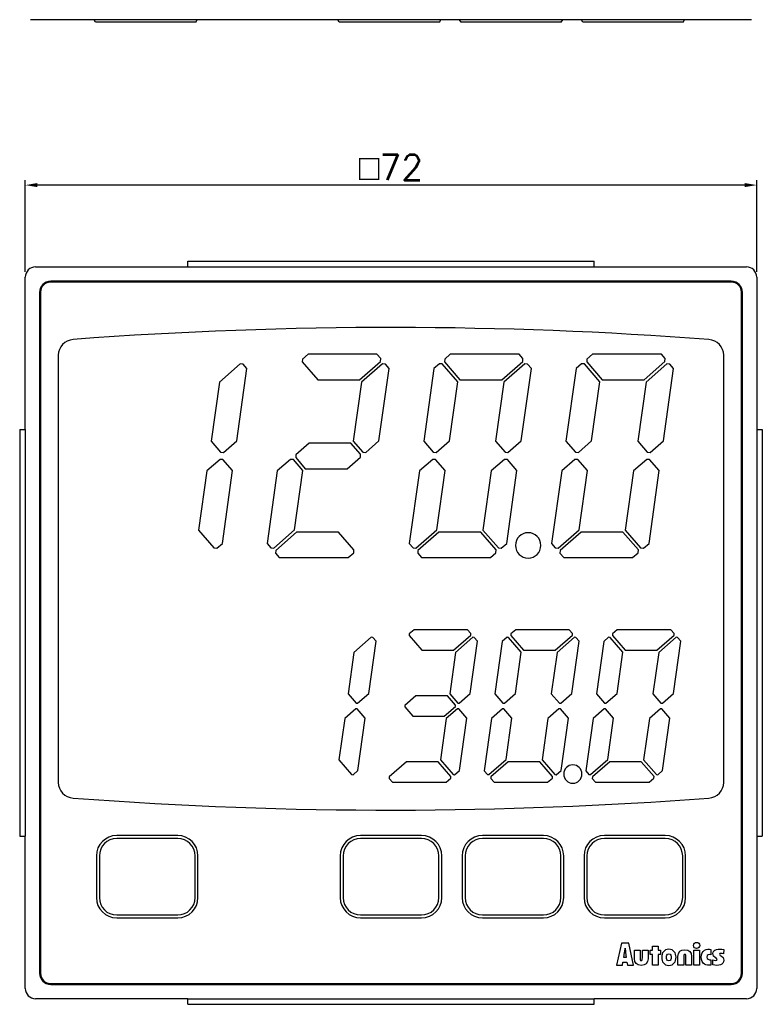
# Model space of a CAD drawing. Header units: millimetres. Extents: x 80 to 707, y -204 to 1.
# Tile 1 of 5: x 81 to 154, y -204 to -107. Entities that reach past the tile are written whole.
import ezdxf

# ---------------------------------------------------------------- set-up
doc = ezdxf.new("R2010")
doc.units = ezdxf.units.MM
doc.layers.get('Defpoints').update_dxf_attribs({"linetype": 'CONTINUOUS'})
doc.layers.add('Z_OM_DIM', color=3, linetype='CONTINUOUS')
doc.layers.add('Z_OM_OUTLINE', color=7, linetype='CONTINUOUS', lineweight=30)
doc.styles.get("Standard").update_dxf_attribs({"font": 'txt.shx'})
doc.dimstyles.new('AUTONICS 홈피2D SPEC$0', dxfattribs={"dimtxt": 2.5, "dimasz": 1.2, "dimexe": 0.5, "dimexo": 0.5, "dimgap": 0.5, "dimtad": 1, "dimlfac": 0.5, "dimdsep": 46, "dimtxsty": 'Standard', "dimcen": 0, "dimclrd": 256, "dimclre": 256, "dimclrt": 2, "dimazin": 2, "dimtp": 0.1, "dimtm": 0.1, "dimtfac": 0.71, "dimtmove": 0, "dimatfit": 3, "dimfxl": 1, "dimlwd": -1, "dimlwe": -1, "dimarcsym": 0})

# ---------------------------------------------------------------- blocks, each defined once
blk = doc.blocks.new('*D20')
at = {"layer": 'Defpoints', "color": 0}
for p in [(81.16, -123.216), (81.16, -132.266), (153.16, -132.266)]:
    blk.add_point(p, dxfattribs=at)
at = {"layer": 'Z_OM_DIM'}
for p, q in [((81.16, -131.766), (81.16, -122.716)), ((153.16, -131.766), (153.16, -122.716)), ((151.96, -123.216), (82.36, -123.216))]:
    blk.add_line(p, q, dxfattribs=at)
for points in [[(82.36, -123.016), (82.36, -123.416), (81.16, -123.216)], [(151.96, -123.016), (151.96, -123.416), (153.16, -123.216)]]:
    blk.add_solid(points, dxfattribs=at)
at = {"layer": 'Z_OM_DIM', "color": 2, "insert": (117.16, -121.466), "char_height": 2.5, "attachment_point": 5}
blk.add_mtext('{\\Famgdt|c0;o}72', dxfattribs=at)

msp = doc.modelspace()

# ---------------------------------------------------------------- linework, layer by layer
at = {"layer": 'Z_OM_OUTLINE'}
for p, q in [((82.1595, -106.9426), (81.6595, -106.9426)), ((152.1595, -106.9426), (82.1595, -106.9426)), ((88.0709, -107.1926), (87.9265, -106.9426)), ((96.7239, -107.1926), (89.2822, -107.1926)), ((97.9352, -107.1926), (98.0796, -106.9426)), ((112.0639, -107.1926), (111.9195, -106.9426)), ((120.717, -107.1926), (113.2752, -107.1926)), ((121.9283, -107.1926), (122.0726, -106.9426)), ((124.0597, -107.1926), (123.9154, -106.9426)), ((132.7128, -107.1926), (125.271, -107.1926)), ((133.9241, -107.1926), (134.0684, -106.9426)), ((136.0562, -107.1926), (135.9119, -106.9426)), ((144.7093, -107.1926), (137.2675, -107.1926)), ((145.9206, -107.1926), (146.0649, -106.9426)), ((152.6595, -106.9426), (152.1595, -106.9426)), ((97.1595, -131.2164), (97.1595, -130.7164)), ((97.1595, -130.7164), (137.1595, -130.7164)), ((137.1595, -131.2164), (137.1595, -130.7164)), ((82.1595, -131.2664), (97.1595, -131.2664)), ((97.1595, -131.2664), (97.1595, -131.2164)), ((97.1595, -131.2664), (137.1595, -131.2664)), ((137.1595, -131.2664), (137.1595, -131.2164)), ((137.1595, -131.2664), (152.1595, -131.2664)), ((81.1595, -147.2664), (81.1595, -132.2664)), ((150.6595, -132.6664), (83.6595, -132.6664)), ((153.1595, -132.2664), (153.1595, -147.2664)), ((150.6595, -132.7664), (83.6595, -132.7664)), ((82.5595, -133.7664), (82.5595, -200.7664)), ((82.6595, -133.7664), (82.6595, -200.7664)), ((151.6595, -200.7664), (151.6595, -133.7664)), ((151.7595, -200.7664), (151.7595, -133.7664)), ((108.4514, -140.3367), (108.4315, -140.6192)), ((108.993, -139.8661), (108.4514, -140.3367)), ((115.7771, -139.8661), (108.993, -139.8661)), ((116.148, -140.2926), (115.7771, -139.8661)), ((116.128, -140.5744), (116.148, -140.2926)), ((122.4511, -140.3367), (122.4311, -140.6192)), ((122.9925, -139.8661), (122.4511, -140.3367)), ((129.7754, -139.8661), (122.9925, -139.8661)), ((130.1461, -140.2926), (129.7754, -139.8661)), ((130.1268, -140.5744), (130.1461, -140.2926)), ((136.4499, -140.3367), (136.4306, -140.6192)), ((136.9915, -139.8661), (136.4499, -140.3367)), ((143.7756, -139.8661), (136.9915, -139.8661)), ((144.1462, -140.2926), (143.7756, -139.8661)), ((144.127, -140.5744), (144.1462, -140.2926)), ((102.3247, -140.8011), (100.2638, -142.5925)), ((101.974, -148.3899), (102.9772, -141.2476)), ((102.6065, -140.8211), (102.3247, -140.8011)), ((102.9772, -141.2476), (102.6065, -140.8211)), ((108.4315, -140.6192), (109.9501, -142.3659)), ((114.0669, -142.3659), (116.128, -140.5744)), ((116.325, -140.8011), (114.264, -142.5925)), ((115.9736, -148.3899), (116.9774, -141.2476)), ((116.6068, -140.8211), (116.325, -140.8011)), ((116.9774, -141.2476), (116.6068, -140.8211)), ((121.3812, -141.2669), (120.3761, -148.4196)), ((121.9226, -140.7963), (121.3812, -141.2669)), ((122.2044, -140.8162), (121.9226, -140.7963)), ((123.7229, -142.5629), (122.2044, -140.8162)), ((122.4311, -140.6192), (123.9494, -142.3659)), ((128.0659, -142.3659), (130.1268, -140.5744)), ((130.3231, -140.8011), (128.263, -142.5925)), ((129.9724, -148.3899), (130.9763, -141.2476)), ((130.6056, -140.8211), (130.3231, -140.8011)), ((130.9763, -141.2476), (130.6056, -140.8211)), ((135.3799, -141.2669), (134.3753, -148.4196)), ((135.9221, -140.7963), (135.3799, -141.2669)), ((136.2039, -140.8162), (135.9221, -140.7963)), ((137.7225, -142.5629), (136.2039, -140.8162)), ((136.4306, -140.6192), (137.9492, -142.3659)), ((142.0661, -142.3659), (144.127, -140.5744)), ((144.3233, -140.8011), (142.2625, -142.5925)), ((143.9726, -148.3899), (144.9765, -141.2476)), ((144.6058, -140.8211), (144.3233, -140.8011)), ((144.9765, -141.2476), (144.6058, -140.8211)), ((109.9501, -142.3659), (114.0669, -142.3659)), ((123.9494, -142.3659), (128.0659, -142.3659)), ((137.9492, -142.3659), (142.0661, -142.3659)), ((100.2638, -142.5925), (99.4453, -148.4196)), ((114.264, -142.5925), (113.4448, -148.4196)), ((122.9043, -148.3899), (123.7229, -142.5629)), ((128.263, -142.5925), (127.4437, -148.4196)), ((136.904, -148.3899), (137.7225, -142.5629)), ((142.2625, -142.5925), (141.4439, -148.4196)), ((80.6095, -147.2664), (80.6095, -187.2664)), ((80.6095, -147.2664), (81.1095, -147.2664)), ((81.1095, -147.2664), (81.1595, -147.2664)), ((81.1595, -147.2664), (81.1595, -187.2664)), ((153.1595, -147.2664), (153.1595, -187.2664)), ((153.1595, -147.2664), (153.2095, -147.2664)), ((153.2095, -147.2664), (153.7095, -147.2664)), ((153.7095, -147.2664), (153.7095, -187.2664)), ((99.4453, -148.4196), (100.3872, -149.5034)), ((100.6697, -149.5234), (101.974, -148.3899)), ((109.1019, -148.6159), (107.7976, -149.7494)), ((113.2188, -148.6159), (109.1019, -148.6159)), ((114.1613, -149.7005), (113.2188, -148.6159)), ((113.4448, -148.4196), (114.3873, -149.5034)), ((114.6698, -149.5234), (115.9736, -148.3899)), ((120.3761, -148.4196), (121.3185, -149.5034)), ((121.6003, -149.5234), (122.9043, -148.3899)), ((127.4437, -148.4196), (128.3863, -149.5034)), ((128.6681, -149.5234), (129.9724, -148.3899)), ((134.3753, -148.4196), (135.3178, -149.5034)), ((135.5997, -149.5234), (136.904, -148.3899)), ((141.4439, -148.4196), (142.3865, -149.5034)), ((142.6683, -149.5234), (143.9726, -148.3899)), ((100.3872, -149.5034), (100.6697, -149.5234)), ((107.7976, -149.7494), (107.7783, -150.0319)), ((107.7783, -150.0319), (108.7202, -151.1164)), ((112.837, -151.1164), (114.1414, -149.9823)), ((114.1414, -149.9823), (114.1613, -149.7005)), ((114.3873, -149.5034), (114.6698, -149.5234)), ((121.3185, -149.5034), (121.6003, -149.5234)), ((128.3863, -149.5034), (128.6681, -149.5234)), ((135.3178, -149.5034), (135.5997, -149.5234)), ((142.3865, -149.5034), (142.6683, -149.5234)), ((100.3382, -150.209), (99.0339, -151.3424)), ((100.62, -150.2289), (100.3382, -150.209)), ((101.5626, -151.3128), (100.62, -150.2289)), ((107.2691, -150.209), (105.9655, -151.3424)), ((107.5516, -150.2289), (107.2691, -150.209)), ((108.4942, -151.3128), (107.5516, -150.2289)), ((108.7202, -151.1164), (112.837, -151.1164)), ((121.2689, -150.209), (119.9655, -151.3424)), ((121.5514, -150.2289), (121.2689, -150.209)), ((122.4938, -151.3128), (121.5514, -150.2289)), ((128.3367, -150.209), (127.0331, -151.3424)), ((128.6192, -150.2289), (128.3367, -150.209)), ((129.5618, -151.3128), (128.6192, -150.2289)), ((135.2682, -150.209), (133.9639, -151.3424)), ((135.55, -150.2289), (135.2682, -150.209)), ((136.4926, -151.3128), (135.55, -150.2289)), ((142.3369, -150.209), (141.0333, -151.3424)), ((142.6194, -150.2289), (142.3369, -150.209)), ((143.562, -151.3128), (142.6194, -150.2289)), ((99.0339, -151.3424), (98.2154, -157.1694)), ((100.5573, -158.4655), (101.5626, -151.3128)), ((105.9655, -151.3424), (104.9616, -158.4848)), ((107.6749, -157.1398), (108.4942, -151.3128)), ((119.9655, -151.3424), (118.9617, -158.4848)), ((121.6748, -157.1398), (122.4938, -151.3128)), ((127.0331, -151.3424), (126.2138, -157.1694)), ((128.5565, -158.4655), (129.5618, -151.3128)), ((133.9639, -151.3424), (132.96, -158.4848)), ((135.6741, -157.1398), (136.4926, -151.3128)), ((141.0333, -151.3424), (140.214, -157.1694)), ((142.5567, -158.4655), (143.562, -151.3128)), ((98.2154, -157.1694), (99.734, -158.9161)), ((105.6147, -158.9312), (107.6749, -157.1398)), ((107.872, -157.3658), (105.8111, -159.1572)), ((111.9889, -157.3658), (107.872, -157.3658)), ((113.5075, -159.1131), (111.9889, -157.3658)), ((119.6142, -158.9312), (121.6748, -157.1398)), ((121.8718, -157.3658), (119.8113, -159.1572)), ((125.9878, -157.3658), (121.8718, -157.3658)), ((127.5064, -159.1131), (125.9878, -157.3658)), ((126.2138, -157.1694), (127.7324, -158.9161)), ((133.6132, -158.9312), (135.6741, -157.1398)), ((135.8711, -157.3658), (133.8103, -159.1572)), ((139.9873, -157.3658), (135.8711, -157.3658)), ((141.5066, -159.1131), (139.9873, -157.3658)), ((140.214, -157.1694), (141.7326, -158.9161)), ((100.0158, -158.9361), (100.5573, -158.4655)), ((104.9616, -158.4848), (105.3323, -158.9113)), ((118.9617, -158.4848), (119.3324, -158.9113)), ((128.0149, -158.9361), (128.5565, -158.4655)), ((132.96, -158.4848), (133.3307, -158.9113)), ((142.0151, -158.9361), (142.5567, -158.4655)), ((99.734, -158.9161), (100.0158, -158.9361)), ((105.3323, -158.9113), (105.6147, -158.9312)), ((105.8111, -159.1572), (105.7911, -159.4397)), ((105.7911, -159.4397), (106.1625, -159.8662)), ((112.9459, -159.8662), (113.4875, -159.395)), ((113.4875, -159.395), (113.5075, -159.1131)), ((119.3324, -158.9113), (119.6142, -158.9312)), ((119.8113, -159.1572), (119.7913, -159.4397)), ((119.7913, -159.4397), (120.1618, -159.8662)), ((126.9449, -159.8662), (127.4865, -159.395)), ((127.4865, -159.395), (127.5064, -159.1131)), ((127.7324, -158.9161), (128.0149, -158.9361)), ((133.3307, -158.9113), (133.6132, -158.9312)), ((133.8103, -159.1572), (133.7903, -159.4397)), ((133.7903, -159.4397), (134.161, -159.8662)), ((140.9451, -159.8662), (141.4866, -159.395)), ((141.4866, -159.395), (141.5066, -159.1131)), ((141.7326, -158.9161), (142.0151, -158.9361)), ((106.1625, -159.8662), (112.9459, -159.8662)), ((120.1618, -159.8662), (126.9449, -159.8662)), ((134.161, -159.8662), (140.9451, -159.8662)), ((118.961, -167.3772), (118.9507, -167.5185)), ((118.9507, -167.5185), (120.2087, -168.9661)), ((119.4344, -166.9659), (118.961, -167.3772)), ((124.7025, -166.9659), (119.4344, -166.9659)), ((123.3157, -168.9661), (125.0199, -167.484)), ((125.0296, -167.3428), (124.7025, -166.9659)), ((125.0199, -167.484), (125.0296, -167.3428)), ((128.9596, -167.3772), (128.9499, -167.5185)), ((128.9499, -167.5185), (130.2081, -168.9661)), ((129.4329, -166.9659), (128.9596, -167.3772)), ((134.7019, -166.9659), (129.4329, -166.9659)), ((133.3149, -168.9661), (135.0202, -167.484)), ((135.0298, -167.3428), (134.7019, -166.9659)), ((135.0202, -167.484), (135.0298, -167.3428)), ((138.9593, -167.3772), (138.9497, -167.5185)), ((138.9497, -167.5185), (140.2078, -168.9661)), ((139.4327, -166.9659), (138.9593, -167.3772)), ((144.7023, -166.9659), (139.4327, -166.9659)), ((143.3153, -168.9661), (145.0199, -167.484)), ((145.0296, -167.3428), (144.7023, -166.9659)), ((145.0199, -167.484), (145.0296, -167.3428)), ((115.2176, -167.7107), (113.513, -169.1928)), ((114.964, -173.2394), (115.6868, -168.0973)), ((115.3589, -167.7204), (115.2176, -167.7107)), ((115.6868, -168.0973), (115.3589, -167.7204)), ((125.217, -167.7107), (123.512, -169.1928)), ((124.9628, -173.2394), (125.6855, -168.0973)), ((125.3576, -167.7204), (125.217, -167.7107)), ((125.6855, -168.0973), (125.3576, -167.7204)), ((128.1086, -168.1173), (127.3845, -173.269)), ((128.582, -167.7059), (128.1086, -168.1173)), ((128.7232, -167.7156), (128.582, -167.7059)), ((129.9814, -169.1632), (128.7232, -167.7156)), ((135.2166, -167.7107), (133.5119, -169.1928)), ((134.963, -173.2394), (135.6851, -168.0973)), ((135.3578, -167.7204), (135.2166, -167.7107)), ((135.6851, -168.0973), (135.3578, -167.7204)), ((138.1091, -168.1173), (137.3849, -173.269)), ((138.5824, -167.7059), (138.1091, -168.1173)), ((138.723, -167.7156), (138.5824, -167.7059)), ((139.9818, -169.1632), (138.723, -167.7156)), ((145.217, -167.7107), (143.5117, -169.1928)), ((144.9627, -173.2394), (145.6855, -168.0973)), ((145.3575, -167.7204), (145.217, -167.7107)), ((145.6855, -168.0973), (145.3575, -167.7204)), ((113.513, -169.1928), (112.9404, -173.269)), ((120.2087, -168.9661), (123.3157, -168.9661)), ((123.512, -169.1928), (122.9394, -173.269)), ((129.4088, -173.2394), (129.9814, -169.1632)), ((130.2081, -168.9661), (133.3149, -168.9661)), ((133.5119, -169.1928), (132.9387, -173.269)), ((139.4086, -173.2394), (139.9818, -169.1632)), ((140.2078, -168.9661), (143.3153, -168.9661)), ((143.5117, -169.1928), (142.9391, -173.269)), ((112.9404, -173.269), (113.7307, -174.1792)), ((113.872, -174.1889), (114.964, -173.2394)), ((122.9394, -173.269), (123.7304, -174.1792)), ((123.871, -174.1889), (124.9628, -173.2394)), ((127.3845, -173.269), (128.1755, -174.1792)), ((128.3167, -174.1889), (129.4088, -173.2394)), ((132.9387, -173.269), (133.7297, -174.1792)), ((133.8709, -174.1889), (134.963, -173.2394)), ((137.3849, -173.269), (138.1759, -174.1792)), ((138.3165, -174.1889), (139.4086, -173.2394)), ((142.9391, -173.269), (143.7294, -174.1792)), ((143.8706, -174.1889), (144.9627, -173.2394)), ((113.7307, -174.1792), (113.872, -174.1889)), ((119.6067, -173.4661), (118.5147, -174.4156)), ((122.7129, -173.4661), (119.6067, -173.4661)), ((123.5038, -174.3756), (122.7129, -173.4661)), ((123.7304, -174.1792), (123.871, -174.1889)), ((128.1755, -174.1792), (128.3167, -174.1889)), ((133.7297, -174.1792), (133.8709, -174.1889)), ((138.1759, -174.1792), (138.3165, -174.1889)), ((143.7294, -174.1792), (143.8706, -174.1889)), ((113.6914, -174.7435), (112.5993, -175.6923)), ((113.8327, -174.7532), (113.6914, -174.7435)), ((114.623, -175.6627), (113.8327, -174.7532)), ((118.5147, -174.4156), (118.5051, -174.5561)), ((118.5051, -174.5561), (119.2959, -175.4663)), ((122.4022, -175.4663), (123.4941, -174.5169)), ((123.6905, -174.7435), (122.5992, -175.6923)), ((123.4941, -174.5169), (123.5038, -174.3756)), ((123.8317, -174.7532), (123.6905, -174.7435)), ((124.6225, -175.6627), (123.8317, -174.7532)), ((128.1362, -174.7435), (127.0441, -175.6923)), ((128.2774, -174.7532), (128.1362, -174.7435)), ((129.0678, -175.6627), (128.2774, -174.7532)), ((133.6904, -174.7435), (132.5983, -175.6923)), ((133.8309, -174.7532), (133.6904, -174.7435)), ((134.6219, -175.6627), (133.8309, -174.7532)), ((138.1359, -174.7435), (137.0445, -175.6923)), ((138.2772, -174.7532), (138.1359, -174.7435)), ((139.0682, -175.6627), (138.2772, -174.7532)), ((143.6901, -174.7435), (142.598, -175.6923)), ((143.8314, -174.7532), (143.6901, -174.7435)), ((144.6224, -175.6627), (143.8314, -174.7532)), ((112.5993, -175.6923), (112.0268, -179.7693)), ((113.8995, -180.8152), (114.623, -175.6627)), ((119.2959, -175.4663), (122.4022, -175.4663)), ((122.5992, -175.6923), (122.026, -179.7693)), ((123.8984, -180.8152), (124.6225, -175.6627)), ((127.0441, -175.6923), (126.3213, -180.8352)), ((128.4952, -179.7396), (129.0678, -175.6627)), ((132.5983, -175.6923), (132.025, -179.7693)), ((133.8978, -180.8152), (134.6219, -175.6627)), ((137.0445, -175.6923), (136.3217, -180.8352)), ((138.4949, -179.7396), (139.0682, -175.6627)), ((142.598, -175.6923), (142.0254, -179.7693)), ((143.8982, -180.8152), (144.6224, -175.6627)), ((112.0268, -179.7693), (113.2849, -181.2169)), ((118.6932, -179.9663), (116.9884, -181.4484)), ((121.7995, -179.9663), (118.6932, -179.9663)), ((123.058, -181.4133), (121.7995, -179.9663)), ((122.026, -179.7693), (123.284, -181.2169)), ((126.7905, -181.2217), (128.4952, -179.7396)), ((128.6922, -179.9663), (126.9869, -181.4484)), ((131.799, -179.9663), (128.6922, -179.9663)), ((133.0572, -181.4133), (131.799, -179.9663)), ((132.025, -179.7693), (133.2839, -181.2169)), ((136.7903, -181.2217), (138.4949, -179.7396)), ((138.692, -179.9663), (136.9873, -181.4484)), ((141.7988, -179.9663), (138.692, -179.9663)), ((143.0569, -181.4133), (141.7988, -179.9663)), ((142.0254, -179.7693), (143.2836, -181.2169)), ((113.4262, -181.2265), (113.8995, -180.8152)), ((123.4252, -181.2265), (123.8984, -180.8152)), ((126.3213, -180.8352), (126.6493, -181.2121)), ((133.4244, -181.2265), (133.8978, -180.8152)), ((136.3217, -180.8352), (136.649, -181.2121)), ((143.4248, -181.2265), (143.8982, -180.8152)), ((113.2849, -181.2169), (113.4262, -181.2265)), ((116.9884, -181.4484), (116.9787, -181.589)), ((116.9787, -181.589), (117.306, -181.9658)), ((117.306, -181.9658), (122.5744, -181.9658)), ((122.5744, -181.9658), (123.0476, -181.5545)), ((123.0476, -181.5545), (123.058, -181.4133)), ((123.284, -181.2169), (123.4252, -181.2265)), ((126.6493, -181.2121), (126.7905, -181.2217)), ((126.9869, -181.4484), (126.9773, -181.589)), ((126.9773, -181.589), (127.3046, -181.9658)), ((127.3046, -181.9658), (132.5742, -181.9658)), ((132.5742, -181.9658), (133.0475, -181.5545)), ((133.0475, -181.5545), (133.0572, -181.4133)), ((133.2839, -181.2169), (133.4244, -181.2265)), ((136.649, -181.2121), (136.7903, -181.2217)), ((136.9873, -181.4484), (136.977, -181.589)), ((136.977, -181.589), (137.305, -181.9658)), ((137.305, -181.9658), (142.5739, -181.9658)), ((142.5739, -181.9658), (143.0473, -181.5545)), ((143.0473, -181.5545), (143.0569, -181.4133)), ((143.2836, -181.2169), (143.4248, -181.2265)), ((80.6095, -187.2664), (81.1095, -187.2664)), ((81.1095, -187.2664), (81.1595, -187.2664)), ((81.1595, -202.2664), (81.1595, -187.2664)), ((96.1609, -187.2155), (90.1612, -187.2155)), ((96.1609, -187.5042), (90.1612, -187.5042)), ((120.1603, -187.2155), (114.1611, -187.2155)), ((120.1603, -187.5042), (114.1611, -187.5042)), ((132.1596, -187.2155), (126.1602, -187.2155)), ((132.1596, -187.5042), (126.1602, -187.5042)), ((144.1596, -187.2155), (138.1598, -187.2155)), ((144.1596, -187.5042), (138.1598, -187.5042)), ((153.1595, -187.2664), (153.1595, -202.2664)), ((153.1595, -187.2664), (153.2095, -187.2664)), ((153.2095, -187.2664), (153.7095, -187.2664)), ((88.1612, -189.2155), (88.1612, -193.3156)), ((88.4499, -189.2155), (88.4499, -193.3156)), ((97.8723, -193.3156), (97.8723, -189.2155)), ((98.1609, -193.3156), (98.1609, -189.2155)), ((112.1611, -189.2155), (112.1611, -193.3156)), ((112.4498, -189.2155), (112.4498, -193.3156)), ((121.8717, -193.3156), (121.8717, -189.2155)), ((122.1603, -193.3156), (122.1603, -189.2155)), ((124.1602, -189.2155), (124.1602, -193.3156)), ((124.4489, -189.2155), (124.4489, -193.3156)), ((133.8709, -193.3156), (133.8709, -189.2155)), ((134.1596, -193.3156), (134.1596, -189.2155)), ((136.1598, -189.2155), (136.1598, -193.3156)), ((136.4485, -189.2155), (136.4485, -193.3156)), ((145.8709, -193.3156), (145.8709, -189.2155)), ((146.1596, -193.3156), (146.1596, -189.2155)), ((90.1612, -195.0269), (96.1609, -195.0269)), ((90.1612, -195.3156), (96.1609, -195.3156)), ((114.1611, -195.0269), (120.1603, -195.0269)), ((114.1611, -195.3156), (120.1603, -195.3156)), ((126.1602, -195.0269), (132.1596, -195.0269)), ((126.1602, -195.3156), (132.1596, -195.3156)), ((138.1598, -195.0269), (144.1596, -195.0269)), ((138.1598, -195.3156), (144.1596, -195.3156)), ((139.8626, -197.7864), (139.3431, -199.9527)), ((140.5778, -197.7864), (139.8626, -197.7864)), ((140.2071, -198.3032), (140.213, -198.3032)), ((141.037, -199.9527), (140.5778, -197.7864)), ((141.1163, -198.4782), (141.6799, -198.4782)), ((141.1163, -199.3291), (141.1163, -198.4782)), ((141.6799, -198.4782), (141.6799, -199.2513)), ((141.9007, -198.4782), (142.4637, -198.4782)), ((141.9007, -199.2513), (141.9007, -198.4782)), ((142.4637, -198.4782), (142.4637, -199.3291)), ((142.6845, -198.9309), (142.6845, -198.4803)), ((142.6845, -198.4803), (142.9046, -198.4803)), ((142.9046, -198.0834), (143.4679, -198.0834)), ((142.9046, -198.4803), (142.9046, -198.0834)), ((143.4679, -198.0834), (143.4679, -198.4803)), ((143.4679, -198.4803), (143.6836, -198.4803)), ((143.6836, -198.4803), (143.6836, -198.9309)), ((146.9619, -198.4803), (147.5252, -198.4803)), ((146.9619, -199.9527), (146.9619, -198.4803)), ((147.5252, -198.4803), (147.5252, -199.9527)), ((148.6504, -198.4293), (148.6504, -198.9329)), ((149.9064, -198.4375), (149.904, -198.8447)), ((140.0724, -199.2141), (140.153, -198.7104)), ((140.3191, -199.2141), (140.0724, -199.2141)), ((140.256, -198.7104), (140.3191, -199.2141)), ((142.9046, -198.9309), (142.6845, -198.9309)), ((142.9046, -199.9527), (142.9046, -198.9309)), ((143.6836, -198.9309), (143.4679, -198.9309)), ((143.4679, -198.9309), (143.4679, -199.9527)), ((145.4058, -199.9527), (145.4058, -199.0997)), ((145.9687, -199.1769), (145.9687, -199.9527)), ((146.1902, -199.9527), (146.1902, -199.1769)), ((146.7532, -199.0997), (146.7532, -199.9527)), ((148.6504, -199.4318), (148.6507, -199.9506)), ((148.8364, -199.9175), (148.8364, -199.4352)), ((139.3431, -199.9527), (139.9456, -199.9527)), ((139.9456, -199.9527), (139.9946, -199.6736)), ((139.9946, -199.6736), (140.3883, -199.6736)), ((140.3883, -199.6736), (140.4317, -199.9527)), ((140.4317, -199.9527), (141.037, -199.9527)), ((143.4679, -199.9527), (142.9046, -199.9527)), ((145.9687, -199.9527), (145.4058, -199.9527)), ((146.7532, -199.9527), (146.1902, -199.9527)), ((147.5252, -199.9527), (146.9619, -199.9527)), ((83.6595, -201.7664), (150.6595, -201.7664)), ((83.6595, -201.8664), (150.6595, -201.8664)), ((97.1595, -203.2664), (82.1595, -203.2664)), ((97.1595, -203.2664), (137.1595, -203.2664)), ((97.1595, -203.3164), (97.1595, -203.2664)), ((97.1595, -203.8164), (97.1595, -203.3164)), ((152.1595, -203.2664), (137.1595, -203.2664)), ((137.1595, -203.3164), (137.1595, -203.2664)), ((137.1595, -203.8164), (137.1595, -203.3164)), ((97.1595, -203.8164), (137.1595, -203.8164))]:
    msp.add_line(p, q, dxfattribs=at)
for centre, radius, start, end in [((82.1595, -132.2664), 1, 90, 180), ((152.1595, -132.2664), 1, 0, 90), ((83.6595, -133.7664), 1.1, 90, 180), ((150.6595, -133.7664), 1.1, 0, 90), ((83.6595, -133.7664), 1, 90, 180), ((150.6595, -133.7664), 1, 0, 90), ((90.1612, -189.2155), 2, 90, 180), ((90.1612, -189.2155), 1.7113, 90, 180), ((96.1609, -189.2155), 2, 0, 90), ((96.1609, -189.2155), 1.7113, 0, 90), ((114.1611, -189.2155), 2, 90, 180), ((114.1611, -189.2155), 1.7113, 90, 180), ((120.1603, -189.2155), 2, 0, 90), ((120.1603, -189.2155), 1.7113, 0, 90), ((126.1602, -189.2155), 2, 90, 180), ((126.1602, -189.2155), 1.7113, 90, 180), ((132.1596, -189.2155), 2, 0, 90), ((132.1596, -189.2155), 1.7113, 0, 90), ((138.1598, -189.2155), 2, 90, 180), ((138.1598, -189.2155), 1.7113, 90, 180), ((144.1596, -189.2155), 2, 0, 90), ((144.1596, -189.2155), 1.7113, 0, 90), ((90.1612, -193.3156), 2, 180, 270), ((90.1612, -193.3156), 1.7113, 180, 270), ((96.1609, -193.3156), 1.7113, 270, 0), ((96.1609, -193.3156), 2, 270, 0), ((114.1611, -193.3156), 2, 180, 270), ((114.1611, -193.3156), 1.7113, 180, 270), ((120.1603, -193.3156), 1.7113, 270, 0), ((120.1603, -193.3156), 2, 270, 0), ((126.1602, -193.3156), 2, 180, 270), ((126.1602, -193.3156), 1.7113, 180, 270), ((132.1596, -193.3156), 1.7113, 270, 0), ((132.1596, -193.3156), 2, 270, 0), ((138.1598, -193.3156), 2, 180, 270), ((138.1598, -193.3156), 1.7113, 180, 270), ((144.1596, -193.3156), 1.7113, 270, 0), ((144.1596, -193.3156), 2, 270, 0), ((83.6595, -200.7664), 1.1, 180, 270), ((83.6595, -200.7664), 1, 180, 270), ((150.6595, -200.7664), 1.1, 270, 0), ((150.6595, -200.7664), 1, 270, 0), ((82.1595, -202.2664), 1, 180, 270), ((152.1595, -202.2664), 1, 270, 0)]:
    msp.add_arc(centre, radius, start, end, dxfattribs=at)
for points in [[(89.2822, -107.1926), (88.613, -107.1926), (88.0709, -107.1926), (88.0709, -107.1926)], [(97.9352, -107.1926), (97.9352, -107.1926), (97.3931, -107.1926), (96.7239, -107.1926)], [(113.2752, -107.1926), (112.606, -107.1926), (112.0639, -107.1926), (112.0639, -107.1926)], [(121.9283, -107.1926), (121.9283, -107.1926), (121.3861, -107.1926), (120.717, -107.1926)], [(125.271, -107.1926), (124.6019, -107.1926), (124.0597, -107.1926), (124.0597, -107.1926)], [(133.9241, -107.1926), (133.9241, -107.1926), (133.3819, -107.1926), (132.7128, -107.1926)], [(137.2675, -107.1926), (136.5984, -107.1926), (136.0562, -107.1926), (136.0562, -107.1926)], [(145.9206, -107.1926), (145.9206, -107.1926), (145.3785, -107.1926), (144.7093, -107.1926)], [(148.4437, -138.4061), (128.1396, -136.8813), (107.4059, -136.7896), (85.8771, -138.4061)], [(149.9064, -139.9502), (149.9064, -139.1406), (149.2691, -138.4681), (148.4437, -138.4061)], [(85.8771, -183.5285), (107.4059, -185.145), (128.1396, -185.0533), (148.4437, -183.5285)], [(140.153, -198.7104), (140.1754, -198.576), (140.1902, -198.4382), (140.2071, -198.3032)], [(140.213, -198.3032), (140.2275, -198.4382), (140.2388, -198.576), (140.256, -198.7104)], [(145.4058, -199.0997), (145.4058, -198.6511), (145.6679, -198.4444), (146.081, -198.4444)], [(146.081, -198.4444), (146.5175, -198.4444), (146.7532, -198.6856), (146.7532, -199.0997)], [(147.6854, -199.1879), (147.6854, -198.4782), (148.2876, -198.3321), (148.6504, -198.4293)], [(148.8357, -198.8248), (148.8357, -198.4072), (149.41, -198.286), (149.9064, -198.4375)], [(141.7891, -199.9844), (141.3523, -199.9844), (141.1163, -199.7432), (141.1163, -199.3291)], [(141.6799, -199.2513), (141.6799, -199.4325), (141.6916, -199.5131), (141.7891, -199.5131)], [(141.7891, -199.5131), (141.8894, -199.5131), (141.9007, -199.4352), (141.9007, -199.2513)], [(142.4637, -199.3291), (142.4637, -199.7777), (142.2022, -199.9844), (141.7891, -199.9844)], [(146.081, -198.9157), (145.9804, -198.9157), (145.9687, -198.9929), (145.9687, -199.1769)], [(146.1902, -199.1769), (146.1902, -198.9963), (146.1785, -198.9157), (146.081, -198.9157)], [(148.6507, -199.9506), (148.2335, -200.0257), (147.6854, -199.8824), (147.6854, -199.1879)], [(148.6504, -198.9329), (148.4805, -198.8813), (148.25, -198.9068), (148.25, -199.1769)], [(148.25, -199.1769), (148.25, -199.3622), (148.435, -199.4518), (148.6504, -199.4318)], [(149.2798, -199.4153), (149.2798, -199.2609), (148.8357, -199.2609), (148.8357, -198.8248)], [(148.8364, -199.4352), (149.0228, -199.5152), (149.2798, -199.5296), (149.2798, -199.4153)], [(149.9109, -199.4635), (149.9109, -199.9175), (149.3911, -200.1063), (148.8364, -199.9175)], [(149.904, -198.8447), (149.7035, -198.7827), (149.4834, -198.7924), (149.4834, -198.884)], [(149.4834, -198.884), (149.4834, -199.0907), (149.9109, -199.0411), (149.9109, -199.4635)]]:
    msp.add_open_spline(points, degree=3, dxfattribs=at)
for points, knots in [([(85.8771, -138.4061), (85.051, -138.4681), (84.4133, -139.1406), (84.4133, -139.9502), (84.4133, -153.962), (84.4133, -167.9732), (84.4133, -181.9844), (84.4133, -182.794), (85.051, -183.4665), (85.8771, -183.5285)], [2, 2, 2, 2, 3, 3, 3, 4, 4, 4, 5, 5, 5, 5]), ([(148.4437, -183.5285), (149.2698, -183.4665), (149.9075, -182.794), (149.9075, -181.9844), (149.9075, -167.9726), (149.9075, -153.9614), (149.9075, -139.9502), (149.9075, -139.1406), (149.2698, -138.4681), (148.4437, -138.4061)], [2, 2, 2, 2, 3, 3, 3, 4, 4, 4, 5, 5, 5, 5]), ([(131.9086, -158.666), (131.9086, -157.9756), (131.3491, -157.4161), (130.6587, -157.4161), (129.9683, -157.4161), (129.4088, -157.9756), (129.4088, -158.666)], [0, 0, 0, 0, 1, 1, 1, 2, 2, 2, 2]), ([(129.4088, -158.666), (129.4088, -159.3564), (129.9683, -159.9159), (130.6587, -159.9159), (131.3491, -159.9159), (131.9086, -159.3564), (131.9086, -158.666)], [2, 2, 2, 2, 3, 3, 3, 4, 4, 4, 4]), ([(135.9586, -181.1659), (135.9586, -180.6691), (135.5562, -180.266), (135.0588, -180.266), (134.562, -180.266), (134.1589, -180.6691), (134.1589, -181.1659)], [0, 0, 0, 0, 1, 1, 1, 2, 2, 2, 2]), ([(134.1589, -181.1659), (134.1589, -181.6634), (134.562, -182.0664), (135.0588, -182.0664), (135.5562, -182.0664), (135.9586, -181.6634), (135.9586, -181.1659)], [2, 2, 2, 2, 3, 3, 3, 4, 4, 4, 4]), ([(144.5111, -198.4038), (144.0253, -198.4038), (143.8048, -198.7683), (143.8048, -199.1934), (143.8048, -199.6192), (144.0253, -199.9844), (144.5111, -199.9844)], [0, 0, 0, 0, 1, 1, 1, 2, 2, 2, 2]), ([(144.5111, -199.9844), (144.9965, -199.9844), (145.2173, -199.6192), (145.2173, -199.1934), (145.2173, -198.7683), (144.9965, -198.4038), (144.5111, -198.4038)], [2, 2, 2, 2, 3, 3, 3, 4, 4, 4, 4]), ([(146.9409, -198.0276), (146.9409, -197.8629), (147.0766, -197.7244), (147.2413, -197.7244), (147.4084, -197.7244), (147.5493, -197.8553), (147.5493, -198.0255)], [0, 0, 0, 0, 1, 1, 1, 2, 2, 2, 2]), ([(147.5493, -198.0255), (147.5493, -198.1922), (147.416, -198.3328), (147.2468, -198.3328), (147.0791, -198.3328), (146.9409, -198.1978), (146.9409, -198.0276)], [2, 2, 2, 2, 3, 3, 3, 4, 4, 4, 4]), ([(144.5111, -199.5283), (144.3133, -199.5283), (144.2841, -199.3346), (144.2841, -199.1934), (144.2841, -199.0535), (144.3133, -198.8599), (144.5111, -198.8599)], [2, 2, 2, 2, 3, 3, 3, 4, 4, 4, 4]), ([(144.5111, -198.8599), (144.7081, -198.8599), (144.7381, -199.0535), (144.7381, -199.1934), (144.7381, -199.3346), (144.7081, -199.5283), (144.5111, -199.5283)], [0, 0, 0, 0, 1, 1, 1, 2, 2, 2, 2])]:
    msp.add_open_spline(points, degree=3, knots=knots, dxfattribs=at)

# ---------------------------------------------------------------- dimensions: what is measured, and where the dimension line sits
at = {"layer": 'Z_OM_DIM'}
dim = msp.add_linear_dim(base=(81.1595, -123.2164), p1=(153.1595, -132.2664), p2=(81.1595, -132.2664), text='{\\Famgdt|c0;o}<>', dimstyle='AUTONICS 홈피2D SPEC$0', override={"dimdec": 3, "dimlfac": 1, "dimtdec": 3}, dxfattribs=at)
dim.commit()
dim.dimension.update_dxf_attribs({"geometry": '*D20', "text_midpoint": (117.1595, -123.2164), "dimtype": 160})

doc.saveas('drawing.dxf')
